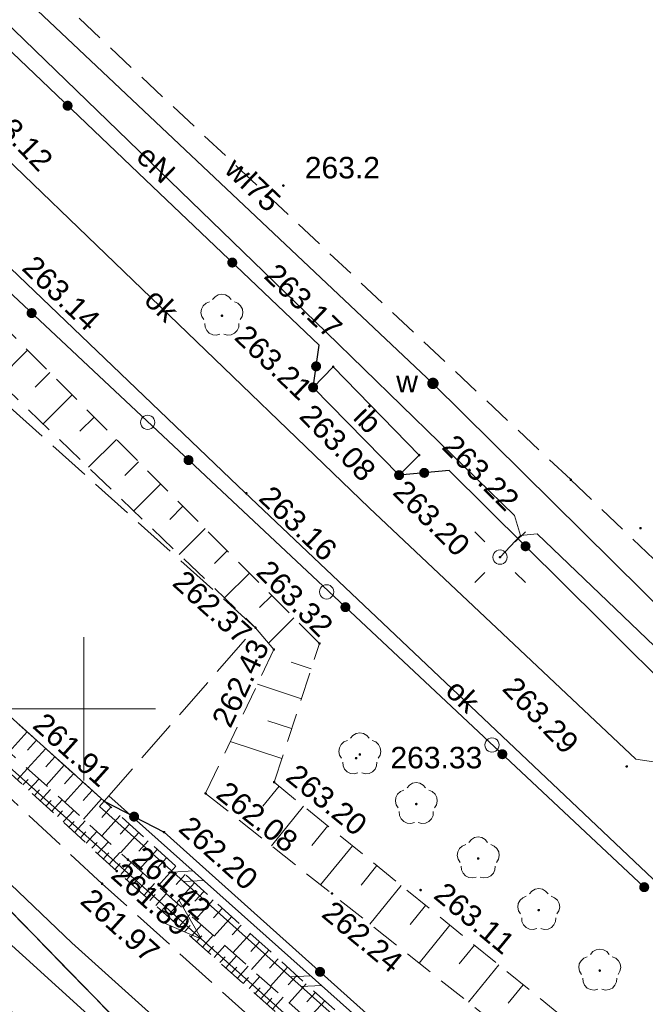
# Model space of a CAD drawing. Header units: metres. Extents: x 7427125 to 7427502, y 5541102 to 5541557.
# Tile 11 of 44: x 7427198 to 7427220, y 5541340 to 5541374. Entities that reach past the tile are written whole.
import ezdxf
from ezdxf.enums import TextEntityAlignment as Align

# ---------------------------------------------------------------- set-up
doc = ezdxf.new("R2010")
doc.units = ezdxf.units.M
doc.header["$MEASUREMENT"] = 0
for name, pattern in [('PRZER1-1', [1, 0.5, -0.5]), ('PRZER2-1', [1.5, 1, -0.5]), ('PRZER3-1', [2, 1.5, -0.5]), ('PRZER3-2', [2.5, 1.5, -1])]:
    doc.linetypes.add(name, pattern=pattern)
for name, color, linetype, lineweight in [('GESDZI', 7, 'Continuous', 13), ('GESJOB', 7, 'Continuous', 30), ('GSLDSO', 7, 'Continuous', 13), ('GSLINK', 7, 'Continuous', 13), ('GSLINK_O', 7, 'Continuous', 13), ('GSLKOG', 7, 'Continuous', 30), ('GSPWPN', 7, 'Continuous', 13), ('GSPWPN_O', 7, 'Continuous', 13), ('GSPWPS', 7, 'Continuous', 13), ('GSPWPS_O', 7, 'Continuous', 13), ('GSSIIN', 7, 'Continuous', 13), ('GSSIIN_O', 7, 'Continuous', 13), ('GSSKOA', 7, 'Continuous', 13), ('GSSSPS', 7, 'Continuous', 13), ('GSSZSN', 7, 'Continuous', 13), ('GULLOB', 7, 'Continuous', 30), ('GUPELA', 7, 'Continuous', 13), ('GUPISN', 7, 'Continuous', 13)]:
    doc.layers.add(name, color=color, linetype=linetype, lineweight=lineweight)
for name, color, linetype, lineweight, true_color in [('GESUZY', 7, 'Continuous', 13, 0x008000), ('GSPRDL', 7, 'Continuous', 13, 0x008000), ('GULEPR', 1, 'Continuous', 13, 0xff0000), ('GULEPR_O', 1, 'Continuous', 13, 0xff0000), ('GULTPR', 7, 'Continuous', 13, 0xff9100), ('GULWPR', 5, 'Continuous', 13, 0x0000ff), ('GULWPR_O', 5, 'Continuous', 13, 0x0000ff), ('GUPWUT', 5, 'Continuous', 13, 0x0000ff), ('GUPWUT_O', 5, 'Continuous', 13, 0x0000ff), ('Ramka sekcyjna', 7, 'Continuous', 13, 0xa5007c)]:
    doc.layers.add(name, color=color, linetype=linetype, lineweight=lineweight, true_color=true_color)
doc.styles.add('Arial', font='arial.ttf')

# ---------------------------------------------------------------- blocks, each defined once
blk = doc.blocks.new('D_GUPWUT1')
blk.add_hatch(color=0).paths.add_polyline_path([(0, -0.2), (-0.051764, -0.193185), (-0.1, -0.173205), (-0.141421, -0.141421), (-0.173205, -0.1), (-0.193185, -0.051764), (-0.2, 0), (-0.193185, 0.051764), (-0.173205, 0.1), (-0.141421, 0.141421), (-0.1, 0.173205), (-0.051764, 0.193185), (0, 0.2), (0.051764, 0.193185), (0.1, 0.173205), (0.141421, 0.141421), (0.173205, 0.1), (0.193185, 0.051764), (0.2, 0), (0.193185, -0.051764), (0.173205, -0.1), (0.141421, -0.141421), (0.1, -0.173205), (0.051764, -0.193185)])
blk = doc.blocks.new('D_GSPWPS1')
blk.add_hatch(color=0).paths.add_polyline_path([(0, -0.045), (-0.011647, -0.043467), (-0.0225, -0.038971), (-0.03182, -0.03182), (-0.038971, -0.0225), (-0.043467, -0.011647), (-0.045, 0), (-0.043467, 0.011647), (-0.038971, 0.0225), (-0.03182, 0.03182), (-0.0225, 0.038971), (-0.011647, 0.043467), (0, 0.045), (0.011647, 0.043467), (0.0225, 0.038971), (0.03182, 0.03182), (0.038971, 0.0225), (0.043467, 0.011647), (0.045, 0), (0.043467, -0.011647), (0.038971, -0.0225), (0.03182, -0.03182), (0.0225, -0.038971), (0.011647, -0.043467)])
blk = doc.blocks.new('D_GSPRDL1')
blk.add_hatch(color=0).paths.add_polyline_path([(0, -0.045), (-0.013906, -0.042798), (-0.02645, -0.036406), (-0.036406, -0.02645), (-0.042798, -0.013906), (-0.045, 0), (-0.042798, 0.013906), (-0.036406, 0.02645), (-0.02645, 0.036406), (-0.013906, 0.042798), (0, 0.045), (0.013906, 0.042798), (0.02645, 0.036406), (0.036406, 0.02645), (0.042798, 0.013906), (0.045, 0), (0.042798, -0.013906), (0.036406, -0.02645), (0.02645, -0.036406), (0.013906, -0.042798)])
at = {"color": 0, "flags": 128}
for points in [[(-0.324277, 0.563333), (-0.240553, 0.662679), (-0.127956, 0.727494), (0, 0.75), (0.127956, 0.727494), (0.240553, 0.662679), (0.324277, 0.563333)], [(-0.635969, -0.134326), (-0.70458, -0.024001), (-0.731429, 0.103115), (-0.713292, 0.231763), (-0.652348, 0.346501), (-0.55591, 0.433559), (-0.435555, 0.482485)], [(0.435555, 0.482485), (0.55591, 0.433559), (0.652348, 0.346501), (0.713292, 0.231763), (0.731429, 0.103115), (0.70458, -0.024001), (0.635969, -0.134326)], [(-0.068773, -0.646351), (-0.194901, -0.677512), (-0.324092, -0.663766), (-0.440839, -0.606763), (-0.531129, -0.513345), (-0.584125, -0.394725), (-0.593465, -0.265141)], [(0.593465, -0.265141), (0.584125, -0.394725), (0.531129, -0.513345), (0.440839, -0.606763), (0.324092, -0.663766), (0.194901, -0.677512), (0.068773, -0.646351)]]:
    blk.add_lwpolyline(points, dxfattribs=at)
blk = doc.blocks.new('D_GSPWPN1')
blk.add_hatch(color=0).paths.add_polyline_path([(0, -0.045), (-0.011647, -0.043467), (-0.0225, -0.038971), (-0.03182, -0.03182), (-0.038971, -0.0225), (-0.043467, -0.011647), (-0.045, 0), (-0.043467, 0.011647), (-0.038971, 0.0225), (-0.03182, 0.03182), (-0.0225, 0.038971), (-0.011647, 0.043467), (0, 0.045), (0.011647, 0.043467), (0.0225, 0.038971), (0.03182, 0.03182), (0.038971, 0.0225), (0.043467, 0.011647), (0.045, 0), (0.043467, -0.011647), (0.038971, -0.0225), (0.03182, -0.03182), (0.0225, -0.038971), (0.011647, -0.043467)])
blk = doc.blocks.new('D_GUPISN1')
at = {"color": 0, "flags": 128}
blk.add_lwpolyline([(0, 0.25), (0.064705, 0.241481), (0.125, 0.216506), (0.176777, 0.176777), (0.216506, 0.125), (0.241481, 0.064705), (0.25, 0), (0.241481, -0.064705), (0.216506, -0.125), (0.176777, -0.176777), (0.125, -0.216506), (0.064705, -0.241481), (0, -0.25), (-0.064705, -0.241481), (-0.125, -0.216506), (-0.176777, -0.176777), (-0.216506, -0.125), (-0.241481, -0.064705), (-0.25, 0), (-0.241481, 0.064705), (-0.216506, 0.125), (-0.176777, 0.176777), (-0.125, 0.216506), (-0.064705, 0.241481), (0, 0.25)], close=True, dxfattribs=at)
blk = doc.blocks.new('D_KOLO')
blk.add_hatch(color=0).paths.add_polyline_path([(0, -0.175), (-0.045293, -0.169037), (-0.0875, -0.151554), (-0.123744, -0.123744), (-0.151554, -0.0875), (-0.169037, -0.045293), (-0.175, 0), (-0.169037, 0.045293), (-0.151554, 0.0875), (-0.123744, 0.123744), (-0.0875, 0.151554), (-0.045293, 0.169037), (0, 0.175), (0.045293, 0.169037), (0.0875, 0.151554), (0.123744, 0.123744), (0.151554, 0.0875), (0.169037, 0.045293), (0.175, 0), (0.169037, -0.045293), (0.151554, -0.0875), (0.123744, -0.123744), (0.0875, -0.151554), (0.045293, -0.169037)])
blk = doc.blocks.new('D_GSLKOG1')
blk.add_hatch(color=0).paths.add_polyline_path([(0, -0.175), (-0.045293, -0.169037), (-0.0875, -0.151554), (-0.123744, -0.123744), (-0.151554, -0.0875), (-0.169037, -0.045293), (-0.175, 0), (-0.169037, 0.045293), (-0.151554, 0.0875), (-0.123744, 0.123744), (-0.0875, 0.151554), (-0.045293, 0.169037), (0, 0.175), (0.045293, 0.169037), (0.0875, 0.151554), (0.123744, 0.123744), (0.151554, 0.0875), (0.169037, 0.045293), (0.175, 0), (0.169037, -0.045293), (0.151554, -0.0875), (0.123744, -0.123744), (0.0875, -0.151554), (0.045293, -0.169037)])
blk = doc.blocks.new('D_ODTN_1')
at = {"color": 0, "flags": 128}
for points in [[(-0.5, -0.25), (0, 0.25)], [(0, -0.25), (0.5, 0.25)]]:
    blk.add_lwpolyline(points, dxfattribs=at)
blk = doc.blocks.new('D_GSLDSO2')
at = {"color": 0, "flags": 128}
blk.add_lwpolyline([(0, 0.25), (0, -0.25)], dxfattribs=at)
blk = doc.blocks.new('D_GUPELA2')
at = {"extrusion": (0, 0, -1)}
blk.add_hatch(color=0, dxfattribs=at).paths.add_polyline_path([(-0.002013, -0.044955), (-0.013788, -0.042836), (-0.024849, -0.037517), (-0.033417, -0.030138), (-0.040557, -0.019497), (-0.044323, -0.007777), (-0.044986, 0.001113), (-0.043117, 0.012881), (-0.038133, 0.023893), (-0.030065, 0.033482), (-0.021281, 0.03965), (-0.011881, 0.043403), (0.001087, 0.044987), (0.013449, 0.042943), (0.024479, 0.03776), (0.034764, 0.028574), (0.041285, 0.017903), (0.044532, 0.006476), (0.04461, -0.005909), (0.04187, -0.01649), (0.036867, -0.025804), (0.029541, -0.033946), (0.020466, -0.040077), (0.00982, -0.043916)])
at = {"color": 0, "flags": 128}
for points in [[(-0.883883, 0.883883), (-0.53033, 0.53033)], [(0.883883, 0.883883), (0.53033, 0.53033)], [(-0.883883, -0.883883), (-0.53033, -0.53033)], [(0.883883, -0.883883), (0.53033, -0.53033)]]:
    blk.add_lwpolyline(points, dxfattribs=at)
blk = doc.blocks.new('D_GUPELA1')
at = {"color": 0, "flags": 128}
blk.add_lwpolyline([(0, 0.25), (0.064705, 0.241481), (0.125, 0.216506), (0.176777, 0.176777), (0.216506, 0.125), (0.241481, 0.064705), (0.25, 0), (0.241481, -0.064705), (0.216506, -0.125), (0.176777, -0.176777), (0.125, -0.216506), (0.064705, -0.241481), (0, -0.25), (-0.064705, -0.241481), (-0.125, -0.216506), (-0.176777, -0.176777), (-0.216506, -0.125), (-0.241481, -0.064705), (-0.25, 0), (-0.241481, 0.064705), (-0.216506, 0.125), (-0.176777, 0.176777), (-0.125, 0.216506), (-0.064705, 0.241481), (0, 0.25)], close=True, dxfattribs=at)
blk = doc.blocks.new('D_SUEP1')
at = {"color": 0, "flags": 128}
blk.add_lwpolyline([(-0.75, -0.5), (0.75, 0), (-0.75, 0.5)], dxfattribs=at)

msp = doc.modelspace()

# ---------------------------------------------------------------- linework, layer by layer
at = {"layer": 'GESDZI', "color": 7, "linetype": 'Continuous', "lineweight": 13, "flags": 128}
for points in [[(7427365.33, 5541270.24), (7427360.53, 5541265.49), (7427345.01, 5541249.37), (7427332.02, 5541235.75), (7427327.9, 5541231.44), (7427324.78, 5541228.21), (7427320.15, 5541236.27), (7427305.53, 5541250.41), (7427281.57, 5541272.99), (7427247.55, 5541303.23), (7427241.97, 5541307.49), (7427230.33, 5541315.24), (7427210.43, 5541329.61), (7427196.99, 5541343.41), (7427172.66, 5541368.39), (7427206.1, 5541403.07), (7427222.77, 5541419.91)], [(7427149.017, 5541397.869), (7427149.6, 5541397.01), (7427166.31, 5541376.18), (7427167.99, 5541374.1), (7427172.66, 5541368.39), (7427196.99, 5541343.41), (7427210.43, 5541329.61), (7427230.33, 5541315.24), (7427241.97, 5541307.49), (7427247.55, 5541303.23), (7427281.57, 5541272.99), (7427305.53, 5541250.41), (7427320.15, 5541236.27)]]:
    msp.add_lwpolyline(points, dxfattribs=at)
at = {"layer": 'GESJOB', "color": 7, "linetype": 'PRZER3-2', "lineweight": 30}
for points in [[(7427149.017, 5541397.869), (7427149.6, 5541397.01), (7427166.31, 5541376.18), (7427167.99, 5541374.1), (7427172.66, 5541368.39), (7427196.99, 5541343.41), (7427210.43, 5541329.61), (7427230.33, 5541315.24), (7427241.97, 5541307.49), (7427247.55, 5541303.23), (7427281.57, 5541272.99), (7427305.53, 5541250.41), (7427320.15, 5541236.27), (7427324.78, 5541228.21), (7427335.43, 5541208.11), (7427343.296, 5541192.599)], [(7427343.296, 5541192.599), (7427335.43, 5541208.11), (7427324.78, 5541228.21), (7427320.15, 5541236.27), (7427305.53, 5541250.41), (7427281.57, 5541272.99), (7427247.55, 5541303.23), (7427241.97, 5541307.49), (7427230.33, 5541315.24), (7427210.43, 5541329.61), (7427196.99, 5541343.41), (7427172.66, 5541368.39), (7427167.99, 5541374.1), (7427166.31, 5541376.18), (7427149.6, 5541397.01), (7427149.017, 5541397.869)]]:
    msp.add_lwpolyline(points, dxfattribs=at)
at = {"layer": 'GESUZY', "color": 96, "linetype": 'PRZER1-1', "lineweight": 13, "true_color": 0x008000}
msp.add_lwpolyline([(7427172.66, 5541368.39), (7427206.1, 5541403.07), (7427222.77, 5541419.91), (7427244.15, 5541442.18), (7427252.46, 5541450.31), (7427254.41, 5541453.57), (7427259.22, 5541448.94), (7427268.91, 5541439.64), (7427284.23, 5541424.73), (7427296.48, 5541413.08), (7427315.34, 5541394.75), (7427334.14, 5541376.5), (7427348.33, 5541362.8), (7427354.64, 5541356.58), (7427273.39, 5541280.26), (7427247.55, 5541303.23), (7427241.97, 5541307.49), (7427230.33, 5541315.24), (7427210.43, 5541329.61), (7427196.99, 5541343.41), (7427172.66, 5541368.39)], close=True, dxfattribs=at)
msp.add_lwpolyline([(7427149.017, 5541397.869), (7427149.6, 5541397.01), (7427166.31, 5541376.18), (7427167.99, 5541374.1), (7427172.66, 5541368.39), (7427196.99, 5541343.41), (7427210.43, 5541329.61), (7427230.33, 5541315.24), (7427241.97, 5541307.49), (7427247.55, 5541303.23), (7427273.39, 5541280.26), (7427281.57, 5541272.99), (7427305.53, 5541250.41), (7427320.15, 5541236.27)], dxfattribs=at)
at = {"layer": 'GSLDSO', "color": 7, "linetype": 'Continuous', "lineweight": 13, "flags": 128}
for points in [[(7427314.467, 5541245.186), (7427306.537, 5541252.286), (7427298.936, 5541259.137), (7427296.706, 5541261.087), (7427283.766, 5541272.657), (7427272.306, 5541282.717), (7427256.878, 5541296.656), (7427244.535, 5541307.798), (7427240.116, 5541311.597), (7427230.318, 5541320.515), (7427219.057, 5541330.746), (7427200.876, 5541346.967)], [(7427314.133, 5541244.814), (7427306.203, 5541251.914), (7427298.604, 5541258.763), (7427296.374, 5541260.713), (7427283.434, 5541272.283), (7427271.974, 5541282.343), (7427256.542, 5541296.284), (7427244.205, 5541307.422), (7427239.784, 5541311.223), (7427229.982, 5541320.145), (7427218.723, 5541330.374), (7427200.544, 5541346.593)]]:
    msp.add_lwpolyline(points, dxfattribs=at)
at = {"layer": 'GSLINK', "color": 7, "linetype": 'Continuous', "lineweight": 13, "flags": 128}
for points in [[(7427191.24, 5541370.56), (7427195.36, 5541371.05), (7427209.96, 5541357.01), (7427219.26, 5541348.25), (7427223.53, 5541347.61)], [(7427220.96, 5541343.02), (7427205.38, 5541357.77), (7427195.53, 5541367.19), (7427193.87, 5541366.98)]]:
    msp.add_lwpolyline(points, dxfattribs=at)
at = {"layer": 'GSLKOG', "color": 7, "linetype": 'Continuous', "lineweight": 30, "flags": 128}
for points in [[(7427208, 5541361.21), (7427208.21, 5541362.68), (7427202.15, 5541368.45), (7427196.72, 5541373.62), (7427193.15, 5541376.19), (7427192.82, 5541379.21), (7427194.31, 5541381.92), (7427198.29, 5541385.66), (7427209.22, 5541395.93), (7427214.69, 5541401.06), (7427231.09, 5541416.47), (7427242.02, 5541426.73), (7427248.26, 5541428.16)], [(7427193.23, 5541368.44), (7427219.55, 5541343.78)], [(7427180.22, 5541365.25), (7427182.35, 5541363.35), (7427192.59, 5541354.04), (7427194.13, 5541352.7), (7427200.71, 5541346.78), (7427202.8, 5541345.7), (7427219.27, 5541330.95), (7427230.49, 5541320.85), (7427244.83, 5541307.96), (7427257.07, 5541297.01), (7427266.44, 5541288.58)], [(7427255.8, 5541316.85), (7427245.2, 5541327.03), (7427228.88, 5541342.53), (7427223.44, 5541347.69), (7427218.07, 5541353.03), (7427212.75, 5541358.31), (7427211, 5541358.15)]]:
    msp.add_lwpolyline(points, dxfattribs=at)
at = {"layer": 'GSSIIN', "color": 7, "linetype": 'Continuous', "lineweight": 13, "flags": 128}
msp.add_lwpolyline([(7427208, 5541361.21), (7427208.7, 5541361.93), (7427211.7, 5541358.85), (7427211, 5541358.15), (7427208, 5541361.21)], close=True, dxfattribs=at)
at = {"layer": 'GSSKOA', "color": 7, "linetype": 'PRZER3-1', "lineweight": 13}
msp.add_lwpolyline([(7427215.39, 5541410.29), (7427203.65, 5541398.59), (7427179.98, 5541375.21), (7427179.64, 5541375.47), (7427174.65, 5541370.4), (7427180.22, 5541365.25), (7427182.35, 5541363.35), (7427192.59, 5541354.04), (7427194.13, 5541352.7), (7427200.71, 5541346.78), (7427200.71, 5541346.78), (7427205.99, 5541352.83), (7427189.68, 5541367.45), (7427190.38, 5541368.24), (7427189.77, 5541369.07), (7427188.92, 5541368.13), (7427184.92, 5541371.82), (7427184.71, 5541375.16), (7427186.78, 5541377.78), (7427205.72, 5541396.49), (7427217.81, 5541408.93)], dxfattribs=at)
msp.add_lwpolyline([(7427214.8, 5541324.94), (7427215.59, 5541325.82), (7427217.85, 5541328.41), (7427200.64, 5541343.9), (7427191.23, 5541352.66), (7427178.93, 5541363.93), (7427176.38, 5541361.27), (7427187.4, 5541349.04), (7427192.2, 5541344.46), (7427197.03, 5541339.81), (7427214.8, 5541324.94)], close=True, dxfattribs=at)
at = {"layer": 'GSSSPS', "color": 7, "linetype": 'PRZER2-1', "lineweight": 13}
msp.add_lwpolyline([(7427325.5, 5541351.43), (7427306.07, 5541370.24), (7427287.66, 5541388.02), (7427267.21, 5541407.54), (7427249.59, 5541424.33), (7427232.75, 5541408.08), (7427214.92, 5541390.83), (7427198.74, 5541375.11), (7427216.99, 5541357.99), (7427237.17, 5541338.69), (7427257.34, 5541319.54), (7427274.77, 5541302.65), (7427288.62, 5541316.14), (7427307.55, 5541334.27), (7427325.5, 5541351.43)], close=True, dxfattribs=at)
at = {"layer": 'GSSZSN', "color": 7, "linetype": 'PRZER2-1', "lineweight": 13}
for points in [[(7427269.8, 5541291.75), (7427259.11, 5541303.2), (7427250.43, 5541311.1), (7427244.41, 5541316.74), (7427240.8, 5541320.12), (7427236.86, 5541323.17), (7427228.74, 5541329.45), (7427222.52, 5541334.53), (7427206.64, 5541347.44), (7427208.22, 5541352.28), (7427193.65, 5541366.92), (7427191.58, 5541366.66), (7427205.99, 5541352.83), (7427206.63, 5541352.07), (7427204.25, 5541347.05), (7427215.61, 5541338.02), (7427226.76, 5541328.3), (7427239.29, 5541317.74), (7427255.65, 5541302.96), (7427267.49, 5541289.43), (7427269.8, 5541291.75)], [(7427218.77, 5541330.44), (7427200.71, 5541346.78), (7427194.13, 5541352.7), (7427193.55, 5541351.99), (7427201.54, 5541344.74), (7427218.2, 5541329.96), (7427218.77, 5541330.44)], [(7427217.9, 5541329.49), (7427201.15, 5541344.34), (7427193.15, 5541351.68), (7427193.55, 5541351.99), (7427201.54, 5541344.74), (7427218.2, 5541329.96), (7427217.9, 5541329.49)]]:
    msp.add_lwpolyline(points, close=True, dxfattribs=at)
at = {"layer": 'GSSZSN', "color": 7, "linetype": 'Continuous', "lineweight": 13, "flags": 128}
for points in [[(7427198.041, 5541362.508), (7427196.993, 5541361.465)], [(7427198.815, 5541361.73), (7427198.3, 5541361.217)], [(7427199.589, 5541360.953), (7427198.577, 5541359.945)], [(7427200.363, 5541360.175), (7427199.866, 5541359.68)], [(7427201.137, 5541359.397), (7427200.16, 5541358.425)], [(7427201.911, 5541358.62), (7427201.431, 5541358.143)], [(7427202.684, 5541357.842), (7427201.743, 5541356.906)], [(7427203.458, 5541357.065), (7427202.997, 5541356.605)], [(7427204.232, 5541356.287), (7427203.327, 5541355.386)], [(7427205.006, 5541355.509), (7427204.562, 5541355.068)], [(7427205.78, 5541354.732), (7427204.91, 5541353.866)], [(7427206.554, 5541353.954), (7427206.128, 5541353.53)], [(7427207.328, 5541353.177), (7427206.441, 5541352.294)], [(7427207.932, 5541351.397), (7427207.23, 5541351.626)], [(7427207.591, 5541350.354), (7427206.054, 5541350.856)], [(7427207.251, 5541349.311), (7427206.416, 5541349.584)], [(7427198.02, 5541349.2), (7427197.392, 5541348.503)], [(7427198.345, 5541348.908), (7427198.031, 5541348.559)], [(7427206.91, 5541348.268), (7427205.107, 5541348.857)], [(7427198.67, 5541348.615), (7427198.04, 5541347.916)], [(7427198.995, 5541348.323), (7427198.68, 5541347.972)], [(7427197.675, 5541347.528), (7427198.035, 5541347.921)], [(7427199.32, 5541348.03), (7427198.688, 5541347.328)], [(7427197.875, 5541347.344), (7427198.056, 5541347.541)], [(7427198.076, 5541347.16), (7427198.438, 5541347.555)], [(7427199.645, 5541347.738), (7427199.329, 5541347.386)], [(7427198.277, 5541346.976), (7427198.458, 5541347.174)], [(7427198.477, 5541346.792), (7427198.841, 5541347.189)], [(7427199.97, 5541347.445), (7427199.336, 5541346.74)], [(7427200.295, 5541347.153), (7427199.978, 5541346.8)], [(7427206.815, 5541347.298), (7427206.251, 5541346.603)], [(7427198.678, 5541346.608), (7427198.86, 5541346.807)], [(7427198.878, 5541346.424), (7427199.244, 5541346.823)], [(7427200.621, 5541346.86), (7427199.984, 5541346.152)], [(7427199.079, 5541346.24), (7427199.262, 5541346.44)], [(7427199.28, 5541346.056), (7427199.648, 5541346.457)], [(7427200.945, 5541346.567), (7427200.625, 5541346.214)], [(7427207.666, 5541346.606), (7427206.545, 5541345.226)], [(7427201.269, 5541346.274), (7427200.629, 5541345.566)], [(7427199.48, 5541345.872), (7427199.665, 5541346.073)], [(7427199.681, 5541345.688), (7427200.051, 5541346.091)], [(7427201.594, 5541345.98), (7427201.273, 5541345.626)], [(7427208.518, 5541345.914), (7427207.961, 5541345.228)], [(7427199.881, 5541345.504), (7427200.067, 5541345.706)], [(7427200.082, 5541345.32), (7427200.454, 5541345.726)], [(7427201.918, 5541345.687), (7427201.277, 5541344.979)], [(7427200.282, 5541345.136), (7427200.469, 5541345.339)], [(7427200.483, 5541344.952), (7427200.857, 5541345.36)], [(7427202.242, 5541345.394), (7427201.922, 5541345.039)], [(7427202.567, 5541345.1), (7427201.929, 5541344.395)], [(7427209.369, 5541345.222), (7427208.262, 5541343.861)], [(7427200.684, 5541344.768), (7427200.871, 5541344.972)], [(7427200.884, 5541344.584), (7427201.26, 5541344.994)], [(7427202.891, 5541344.807), (7427202.573, 5541344.456)], [(7427201.085, 5541344.4), (7427201.273, 5541344.605)], [(7427201.287, 5541344.218), (7427201.658, 5541344.636)], [(7427203.215, 5541344.513), (7427202.583, 5541343.815)], [(7427210.22, 5541344.53), (7427209.671, 5541343.854)], [(7427201.491, 5541344.038), (7427201.676, 5541344.246)], [(7427201.695, 5541343.857), (7427202.065, 5541344.274)], [(7427203.54, 5541344.22), (7427203.225, 5541343.872)], [(7427201.898, 5541343.676), (7427202.083, 5541343.885)], [(7427202.102, 5541343.496), (7427202.472, 5541343.913)], [(7427203.864, 5541343.927), (7427203.237, 5541343.234)], [(7427211.071, 5541343.838), (7427209.98, 5541342.495)], [(7427202.306, 5541343.315), (7427202.491, 5541343.524)], [(7427202.51, 5541343.135), (7427202.879, 5541343.552)], [(7427204.188, 5541343.633), (7427203.876, 5541343.288)], [(7427202.713, 5541342.954), (7427202.898, 5541343.163)], [(7427202.917, 5541342.774), (7427203.287, 5541343.191)], [(7427204.512, 5541343.34), (7427203.892, 5541342.654)], [(7427204.837, 5541343.046), (7427204.528, 5541342.705)], [(7427211.922, 5541343.145), (7427211.381, 5541342.479)], [(7427203.121, 5541342.593), (7427203.305, 5541342.801)], [(7427203.324, 5541342.412), (7427203.694, 5541342.829)], [(7427205.161, 5541342.753), (7427204.546, 5541342.073)], [(7427203.528, 5541342.232), (7427203.713, 5541342.44)], [(7427203.732, 5541342.051), (7427204.101, 5541342.468)], [(7427205.485, 5541342.459), (7427205.179, 5541342.121)], [(7427212.774, 5541342.453), (7427211.698, 5541341.13)], [(7427203.935, 5541341.871), (7427204.12, 5541342.079)], [(7427204.139, 5541341.69), (7427204.508, 5541342.107)], [(7427205.81, 5541342.166), (7427205.2, 5541341.493)], [(7427204.343, 5541341.509), (7427204.527, 5541341.718)], [(7427204.546, 5541341.329), (7427204.916, 5541341.745)], [(7427206.134, 5541341.873), (7427205.831, 5541341.537)], [(7427213.625, 5541341.761), (7427213.091, 5541341.104)], [(7427204.75, 5541341.148), (7427204.935, 5541341.356)], [(7427204.954, 5541340.968), (7427205.323, 5541341.384)], [(7427206.458, 5541341.579), (7427205.855, 5541340.912)], [(7427206.783, 5541341.286), (7427206.482, 5541340.954)], [(7427205.157, 5541340.787), (7427205.342, 5541340.995)], [(7427205.361, 5541340.607), (7427205.73, 5541341.023)], [(7427207.107, 5541340.992), (7427206.509, 5541340.332)], [(7427214.476, 5541341.069), (7427213.415, 5541339.765)], [(7427205.565, 5541340.426), (7427205.749, 5541340.634)], [(7427205.769, 5541340.245), (7427206.137, 5541340.661)], [(7427207.431, 5541340.699), (7427207.134, 5541340.37)], [(7427205.972, 5541340.065), (7427206.157, 5541340.273)], [(7427206.176, 5541339.884), (7427206.545, 5541340.3)], [(7427207.755, 5541340.406), (7427207.163, 5541339.751)], [(7427215.327, 5541340.377), (7427214.801, 5541339.73)], [(7427206.38, 5541339.704), (7427206.564, 5541339.912)], [(7427206.583, 5541339.523), (7427206.952, 5541339.939)], [(7427208.08, 5541340.112), (7427207.785, 5541339.786)], [(7427208.404, 5541339.819), (7427207.818, 5541339.171)]]:
    msp.add_lwpolyline(points, dxfattribs=at)
at = {"layer": 'GULEPR', "color": 1, "linetype": 'Continuous', "lineweight": 13, "true_color": 0xff0000, "flags": 128}
for points in [[(7427167.465, 5541376.615), (7427192.37, 5541352.47), (7427218.7, 5541328.9), (7427242.8, 5541307.27), (7427270.33, 5541282.39), (7427295.76, 5541259.11), (7427296.495, 5541258.46)], [(7427214.52, 5541355.29), (7427215.24, 5541356.04), (7427215.03, 5541356.74), (7427208.46, 5541363.14), (7427196.47, 5541374.74), (7427195.78, 5541374.8), (7427194.86, 5541373.96)], [(7427273.38, 5541299.75), (7427273.45, 5541300.52), (7427263.32, 5541310.36), (7427255.39, 5541318.14), (7427254.27, 5541317.4), (7427255.14, 5541318.41), (7427234.9, 5541337.76), (7427224.55, 5541347.75), (7427215.82, 5541356.1), (7427215.24, 5541356.04), (7427214.52, 5541355.29)]]:
    msp.add_lwpolyline(points, dxfattribs=at)
at = {"layer": 'GULLOB', "color": 7, "linetype": 'Continuous', "lineweight": 30, "flags": 128}
msp.add_lwpolyline([(7427143.646, 5541392.187), (7427145.68, 5541389.41), (7427155.42, 5541377.06), (7427156.07, 5541376.56), (7427161.68, 5541380.12), (7427162.59, 5541379.92), (7427172.13, 5541366.63), (7427187.45, 5541351.54), (7427196.58, 5541342.56), (7427212.69, 5541327.94), (7427224.48, 5541318.48), (7427233.85, 5541311.06), (7427228.99, 5541305.78), (7427236.17, 5541300.13), (7427240.75, 5541296.94), (7427256.84, 5541283.09), (7427262.64, 5541277.9), (7427267.92, 5541273.12), (7427281.73, 5541260.56), (7427292.93, 5541250.77), (7427300.04, 5541244.78), (7427304.6, 5541240.74), (7427310.96, 5541234.28)], dxfattribs=at)
at = {"layer": 'GULTPR', "color": 30, "linetype": 'Continuous', "lineweight": 13, "true_color": 0xff9100, "flags": 128}
msp.add_lwpolyline([(7427143.646, 5541392.187), (7427145.68, 5541389.41), (7427155.42, 5541377.06), (7427156.07, 5541376.56), (7427161.68, 5541380.12), (7427162.59, 5541379.92), (7427172.13, 5541366.63), (7427187.45, 5541351.54), (7427196.58, 5541342.56), (7427212.69, 5541327.94), (7427224.48, 5541318.48), (7427233.85, 5541311.06), (7427228.99, 5541305.78), (7427236.17, 5541300.13), (7427240.75, 5541296.94), (7427256.84, 5541283.09), (7427262.64, 5541277.9), (7427267.92, 5541273.12), (7427281.73, 5541260.56), (7427292.93, 5541250.77), (7427300.04, 5541244.78), (7427304.6, 5541240.74), (7427310.96, 5541234.28)], dxfattribs=at)
at = {"layer": 'GULWPR', "color": 5, "linetype": 'Continuous', "lineweight": 13, "true_color": 0x0000ff, "flags": 128}
msp.add_lwpolyline([(7427285.8, 5541310.71), (7427290.21, 5541315.14), (7427311.17, 5541335.83), (7427327.89, 5541351.97), (7427312.75, 5541365.85), (7427288.52, 5541389.34), (7427264.55, 5541412.19), (7427249.48, 5541426.52), (7427233.96, 5541411.12), (7427212.43, 5541390.58), (7427197.15, 5541375.53), (7427212.18, 5541361.35), (7427223.69, 5541349.97), (7427236.46, 5541338.07), (7427248.82, 5541326.08), (7427261.1, 5541314.52), (7427275.42, 5541300.81), (7427285.8, 5541310.71)], close=True, dxfattribs=at)
msp.add_lwpolyline([(7427262.33, 5541288.74), (7427251.79, 5541298.05), (7427241.85, 5541305.96), (7427227.24, 5541317.81), (7427216.64, 5541326.49), (7427199.58, 5541341.84), (7427190.52, 5541350.49), (7427183.1, 5541357.58), (7427178.84, 5541360.69), (7427176.86, 5541362.44), (7427171.63, 5541368.56), (7427170.62, 5541370.21), (7427169.94, 5541372.96), (7427168.58, 5541379.03), (7427173.96, 5541393.42), (7427180.85, 5541411.07), (7427181.27, 5541412.2), (7427184.67, 5541415.98), (7427185.48, 5541416.11)], dxfattribs=at)
at = {"layer": 'Ramka sekcyjna', "color": 7, "linetype": 'Continuous', "lineweight": 13, "flags": 128}
for points in [[(7427200, 5541347.5), (7427200, 5541352.5)], [(7427200, 5541347.5), (7427200, 5541352.5)], [(7427200, 5541350), (7427197.5, 5541350)], [(7427200, 5541350), (7427202.5, 5541350)]]:
    msp.add_lwpolyline(points, dxfattribs=at)

# ---------------------------------------------------------------- block references
at = {"layer": 'GSLDSO', "color": 7, "linetype": 'Continuous', "lineweight": 13, "rotation": 138.2610012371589}
for name, p in [('D_GSLDSO2', (7427200.71, 5541346.78)), ('D_ODTN_1', (7427203.644, 5541344.162)), ('D_ODTN_1', (7427203.644, 5541344.162)), ('D_ODTN_1', (7427207.748, 5541340.501)), ('D_ODTN_1', (7427207.748, 5541340.501))]:
    msp.add_blockref(name, p, dxfattribs=at)
at = {"layer": 'GSLKOG', "color": 7, "linetype": 'Continuous', "lineweight": 30}
for name, p, rotation in [('D_KOLO', (7427199.435, 5541371.035), 136.4050864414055), ('D_KOLO', (7427199.435, 5541371.035), 136.4050864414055), ('D_KOLO', (7427205.18, 5541365.565), 136.4042644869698), ('D_KOLO', (7427205.18, 5541365.565), 136.4042644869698), ('D_KOLO', (7427198.18, 5541363.802), 316.8649941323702), ('D_KOLO', (7427198.18, 5541363.802), 316.8649941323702), ('D_KOLO', (7427208.105, 5541361.945), 81.86989764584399), ('D_KOLO', (7427208.105, 5541361.945), 81.86989764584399), ('D_GSLKOG1', (7427208, 5541361.21), 81.86989764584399), ('D_KOLO', (7427203.653, 5541358.674), 316.8649941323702), ('D_KOLO', (7427203.653, 5541358.674), 316.8649941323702), ('D_GSLKOG1', (7427211, 5541358.15), 185.2239475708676), ('D_KOLO', (7427211.875, 5541358.23), 185.2239475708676), ('D_KOLO', (7427211.875, 5541358.23), 185.2239475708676), ('D_KOLO', (7427215.41, 5541355.67), 135.2162094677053), ('D_KOLO', (7427215.41, 5541355.67), 135.2162094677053), ('D_KOLO', (7427209.127, 5541353.546), 316.8649941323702), ('D_KOLO', (7427209.127, 5541353.546), 316.8649941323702), ('D_KOLO', (7427214.6, 5541348.418), 316.8649941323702), ('D_KOLO', (7427214.6, 5541348.418), 316.8649941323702), ('D_KOLO', (7427201.755, 5541346.24), 332.6725024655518), ('D_KOLO', (7427201.755, 5541346.24), 332.6725024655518), ('D_GSLKOG1', (7427219.55, 5541343.78), 316.8649941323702), ('D_KOLO', (7427208.241, 5541340.827), 318.1534021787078), ('D_KOLO', (7427208.241, 5541340.827), 318.1534021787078)]:
    msp.add_blockref(name, p, dxfattribs=dict(at, rotation=rotation))
at = {"layer": 'GSPRDL', "color": 96, "linetype": 'Continuous', "lineweight": 13, "true_color": 0x008000}
for p in [(7427204.82, 5541363.71), (7427209.63, 5541348.41), (7427211.6, 5541346.68), (7427213.76, 5541344.78), (7427215.87, 5541342.98), (7427218, 5541340.87)]:
    msp.add_blockref('D_GSPRDL1', p, dxfattribs=at)
at = {"layer": 'GSPWPN', "color": 7, "linetype": 'Continuous', "lineweight": 13}
for p in [(7427206.96, 5541368.25), (7427219.42, 5541356.3)]:
    msp.add_blockref('D_GSPWPN1', p, dxfattribs=at)
at = {"layer": 'GSPWPS', "color": 7, "linetype": 'Continuous', "lineweight": 13}
for p in [(7427208.7, 5541361.93), (7427207.9, 5541361.2), (7427208, 5541361.21), (7427211.7, 5541358.85), (7427211, 5541358.15), (7427216.99, 5541357.99), (7427205.67, 5541357.52), (7427205.99, 5541352.83), (7427208.22, 5541352.28), (7427206.63, 5541352.07), (7427209.5, 5541348.28), (7427218.94, 5541347.99), (7427206.64, 5541347.44), (7427200.71, 5541346.78), (7427204.25, 5541347.05), (7427202.8, 5541345.7), (7427201.54, 5541344.74), (7427201.15, 5541344.34), (7427200.64, 5541343.9), (7427211.75, 5541343.68), (7427208.66, 5541343.56)]:
    msp.add_blockref('D_GSPWPS1', p, dxfattribs=at)
at = {"layer": 'GULEPR', "color": 1, "linetype": 'Continuous', "lineweight": 13, "true_color": 0xff0000}
for p, rotation in [((7427203.546, 5541342.465), 318.1658394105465), ((7427207.524, 5541338.905), 138.1658394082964)]:
    msp.add_blockref('D_SUEP1', p, dxfattribs=dict(at, rotation=rotation))
at = {"layer": 'GUPELA', "color": 7, "linetype": 'Continuous', "lineweight": 13}
for name in ['D_GUPELA2', 'D_GUPELA1']:
    msp.add_blockref(name, (7427214.52, 5541355.29), dxfattribs=at)
at = {"layer": 'GUPISN', "color": 7, "linetype": 'Continuous', "lineweight": 13}
for p in [(7427202.23, 5541359.99), (7427208.47, 5541354.08), (7427214.24, 5541348.74)]:
    msp.add_blockref('D_GUPISN1', p, dxfattribs=at)
at = {"layer": 'GUPWUT', "color": 5, "linetype": 'Continuous', "lineweight": 13, "true_color": 0x0000ff}
msp.add_blockref('D_GUPWUT1', (7427212.18, 5541361.35), dxfattribs=at)

# ---------------------------------------------------------------- texts
at = {"layer": 'GSLINK_O', "color": 7, "linetype": 'Continuous', "lineweight": 0, "style": 'Arial'}
for rotation, p in [(316.1202, (7427202.457, 5541363.818)), (316.5676, (7427212.968, 5541350.182))]:
    msp.add_text('ok', height=0.75, rotation=rotation, dxfattribs=at).set_placement(p, align=Align.CENTER)
at = {"layer": 'GSPWPN_O', "color": 7, "linetype": 'Continuous', "lineweight": 0, "style": 'Arial'}
msp.add_text('263.2', height=0.75, dxfattribs=at).set_placement((7427207.71, 5541368.5))
at = {"layer": 'GSPWPS_O', "color": 7, "linetype": 'Continuous', "lineweight": 0, "style": 'Arial'}
for s, rotation, p in [('263.12', 314.0086, (7427196.22, 5541370.99)), ('263.14', 316.2783, (7427197.8, 5541365.334)), ('263.17', 316.4043, (7427206.243, 5541365.055)), ('263.21', 316.4043, (7427205.211, 5541362.916)), ('263.08', 314.1184, (7427207.48, 5541360.17)), ('263.22', 315.2162, (7427212.45, 5541359.1)), ('263.20', 315.2162, (7427210.736, 5541357.515)), ('263.16', 316.5675, (7427206.061, 5541357.3)), ('263.32', 314.8627, (7427205.969, 5541354.723)), ('262.37', 318.1275, (7427203.046, 5541354.335)), ('262.43', 64.6342, (7427205.114, 5541349.29)), ('263.29', 314.0221, (7427214.56, 5541350.67)), ('261.91', 318.0224, (7427198.17, 5541349.368)), ('263.20', 320.8898, (7427207, 5541347.546)), ('262.08', 321.519, (7427204.567, 5541346.939)), ('262.20', 318.1534, (7427203.259, 5541345.762)), ('261.42', 318.4409, (7427201.617, 5541344.708)), ('261.89', 318.4409, (7427200.9, 5541344.138)), ('261.97', 317.8498, (7427199.832, 5541343.241)), ('263.11', 320.4261, (7427212.16, 5541343.43)), ('262.24', 320.4941, (7427208.25, 5541342.78))]:
    msp.add_text(s, height=0.75, rotation=rotation, dxfattribs=at).set_placement(p)
msp.add_text('263.33', height=0.75, dxfattribs=at).set_placement((7427210.697, 5541347.924))
at = {"layer": 'GSSIIN_O', "color": 7, "linetype": 'Continuous', "lineweight": 0, "style": 'Arial'}
msp.add_text('ib', height=0.75, rotation=314.2462, dxfattribs=at).set_placement((7427209.64, 5541359.831), align=Align.CENTER)
at = {"layer": 'GULEPR_O', "color": 1, "linetype": 'Continuous', "lineweight": 0, "true_color": 0xff0000, "style": 'Arial'}
msp.add_text('eN', height=0.75, rotation=315.9472, dxfattribs=at).set_placement((7427202.261, 5541368.729), align=Align.CENTER)
at = {"layer": 'GULWPR_O', "color": 5, "linetype": 'Continuous', "lineweight": 0, "true_color": 0x0000ff, "style": 'Arial'}
msp.add_text('wl75', height=0.75, rotation=316.6666, dxfattribs=at).set_placement((7427204.86, 5541368.75))
at = {"layer": 'GUPWUT_O', "color": 5, "linetype": 'Continuous', "lineweight": 0, "true_color": 0x0000ff, "style": 'Arial'}
msp.add_text('w', height=0.75, dxfattribs=at).set_placement((7427210.9, 5541361.04))

doc.saveas('drawing.dxf')
